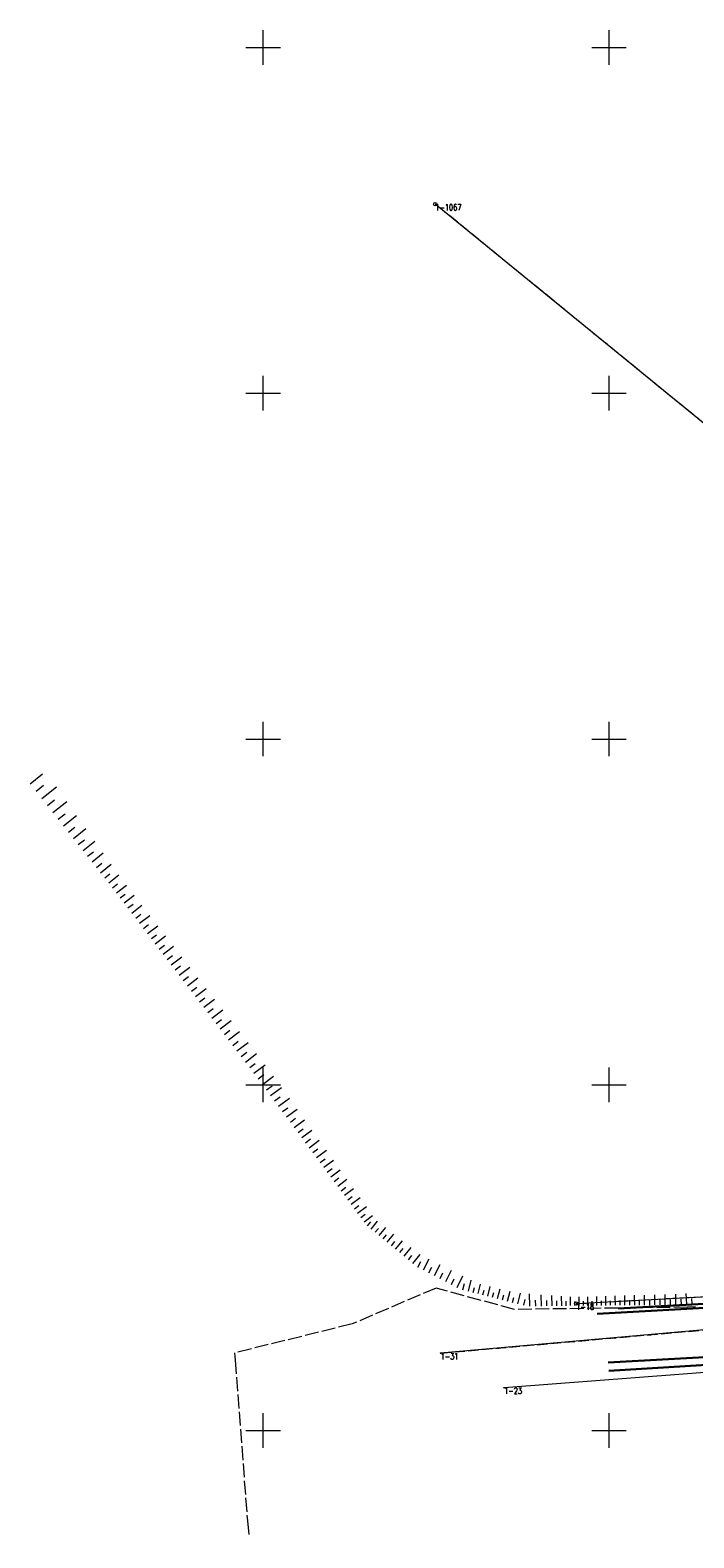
# Model space of a CAD drawing. Header units: metres. Extents: x 5598798 to 5599616, y 5661498 to 5662453.
# Tile 9 of 16: x 5599016 to 5599112, y 5661884 to 5662102. Entities that reach past the tile are written whole.
import ezdxf
from ezdxf.enums import TextEntityAlignment as Align

# ---------------------------------------------------------------- set-up
doc = ezdxf.new("R2010")
doc.units = ezdxf.units.M
doc.header["$MEASUREMENT"] = 0
for name, pattern in [('2_BUBZ02', [1.75, 1.25, -0.5]), ('2_KTJZ01', [2, 1.5, -0.5]), ('4_SUPB_P_01', [2.5, 2, -0.5]), ('GUK', [2, 1.5, -0.5]), ('GUZ', [1, 0.5, -0.5])]:
    doc.linetypes.add(name, pattern=pattern)
doc.layers.get('0').update_dxf_attribs({"color": 250, "lineweight": 100})
for name, color, linetype, lineweight in [('BUBZ_L_1', 7, '2_BUBZ02', 13), ('Dzialki', 7, 'Continuous', 13), ('Kontury', 90, 'GUK', 13), ('KTJZ_L_0', 7, '2_KTJZ01', 13), ('KTKR_L_0', 7, 'Continuous', 30), ('KTOK_L_4', 7, 'Continuous', 30), ('Numery_punktow', 7, 'Continuous', 13), ('Podzial_sekcyjny_krzyze', 7, 'Continuous', 13), ('Punkty', 7, 'Continuous', 13), ('SUPW_L_0', 5, 'Continuous', 13), ('Uzytki', 90, 'GUZ', 13)]:
    doc.layers.add(name, color=color, linetype=linetype, lineweight=lineweight)
doc.styles.get("Standard").update_dxf_attribs({"font": 'Simplex.shx', "width": 0.75})

# ---------------------------------------------------------------- blocks, each defined once
blk = doc.blocks.new('GRO')
at = {"linetype": 'Continuous'}
blk.add_circle((0, 0), 0.045, dxfattribs=at)
blk = doc.blocks.new('GRT')
at = {"linetype": 'Continuous'}
blk.add_circle((0, 0), 0.25, dxfattribs=at)

msp = doc.modelspace()

# ---------------------------------------------------------------- linework, layer by layer
at = {"layer": 'BUBZ_L_1', "linetype": 'Continuous'}
for p, q in [((5599016.283681, 5661993.540689), (5599018.067169, 5661994.953101)), ((5599017.140903, 5661992.458252), (5599018.223339, 5661993.315475)), ((5599017.976103, 5661991.403623), (5599020.085362, 5661993.074024)), ((5599018.789848, 5661990.376087), (5599019.817385, 5661991.189831)), ((5599019.582688, 5661989.374947), (5599021.584968, 5661990.960627)), ((5599020.355161, 5661988.399526), (5599021.330582, 5661989.171999)), ((5599021.107789, 5661987.449163), (5599023.008514, 5661988.954419)), ((5599021.841082, 5661986.523215), (5599022.767031, 5661987.256508)), ((5599022.555538, 5661985.621054), (5599024.35986, 5661987.049964)), ((5599023.251639, 5661984.742068), (5599024.130624, 5661985.43817)), ((5599023.929858, 5661983.885664), (5599025.642667, 5661985.242102)), ((5599024.590654, 5661983.05126), (5599025.425058, 5661983.712056)), ((5599025.234474, 5661982.238291), (5599026.860411, 5661983.525932)), ((5599025.861755, 5661981.446207), (5599026.653839, 5661982.073488)), ((5599026.472922, 5661980.674472), (5599028.016393, 5661981.896805)), ((5599027.068387, 5661979.922562), (5599027.820298, 5661980.518028)), ((5599027.648556, 5661979.189968), (5599029.113744, 5661980.350305)), ((5599028.213821, 5661978.476194), (5599028.927594, 5661979.041458)), ((5599028.767363, 5661977.754058), (5599030.214386, 5661978.857603)), ((5599029.320964, 5661977.02815), (5599030.046872, 5661977.581751)), ((5599029.876398, 5661976.299838), (5599031.333023, 5661977.410706)), ((5599030.433672, 5661975.569113), (5599031.164397, 5661976.126387)), ((5599030.992792, 5661974.835968), (5599032.459082, 5661975.954207)), ((5599031.553763, 5661974.100394), (5599032.289337, 5661974.661366)), ((5599032.116593, 5661973.362384), (5599033.592614, 5661974.488044)), ((5599032.681288, 5661972.621929), (5599033.421742, 5661973.186624)), ((5599033.247852, 5661971.879022), (5599034.733667, 5661973.012151)), ((5599033.816294, 5661971.133654), (5599034.561662, 5661971.702095)), ((5599034.386618, 5661970.385817), (5599035.882292, 5661971.526465)), ((5599034.958832, 5661969.635503), (5599035.709146, 5661970.207716)), ((5599035.53294, 5661968.882703), (5599037.038539, 5661970.030921)), ((5599036.108951, 5661968.12741), (5599036.864244, 5661968.70342)), ((5599036.686869, 5661967.369615), (5599038.202459, 5661968.525452)), ((5599037.266702, 5661966.60931), (5599038.027007, 5661967.189143)), ((5599037.848455, 5661965.846487), (5599039.374102, 5661967.009994)), ((5599038.432136, 5661965.081137), (5599039.197486, 5661965.664817)), ((5599039.017749, 5661964.313252), (5599040.55352, 5661965.484479)), ((5599039.605303, 5661963.542823), (5599040.375731, 5661964.130376)), ((5599040.194802, 5661962.769842), (5599041.740764, 5661963.948841)), ((5599040.786255, 5661961.994301), (5599041.561796, 5661962.585753)), ((5599041.379666, 5661961.216191), (5599042.935886, 5661962.403014)), ((5599041.975043, 5661960.435504), (5599042.75573, 5661961.030881)), ((5599042.572392, 5661959.652231), (5599044.138938, 5661960.846929)), ((5599043.17172, 5661958.866363), (5599043.957587, 5661959.465691)), ((5599043.773032, 5661958.077892), (5599045.349974, 5661959.280518)), ((5599044.376337, 5661957.28681), (5599045.16742, 5661957.890114)), ((5599044.98164, 5661956.493107), (5599046.569046, 5661957.703713)), ((5599045.588948, 5661955.696775), (5599046.38528, 5661956.304083)), ((5599046.198268, 5661954.897805), (5599047.796207, 5661956.116444)), ((5599046.809606, 5661954.096189), (5599047.611222, 5661954.707527)), ((5599047.422969, 5661953.291918), (5599049.031511, 5661954.518644)), ((5599048.038363, 5661952.484982), (5599048.845299, 5661953.100377)), ((5599048.655796, 5661951.675374), (5599050.275013, 5661952.91024)), ((5599049.272514, 5661950.866605), (5599050.089912, 5661951.471841)), ((5599049.872114, 5661950.05682), (5599051.491683, 5661951.25602)), ((5599050.466129, 5661949.254578), (5599051.268372, 5661949.848593)), ((5599051.054612, 5661948.459807), (5599052.644153, 5661949.636773)), ((5599051.637614, 5661947.672439), (5599052.424982, 5661948.255441)), ((5599052.215186, 5661946.892404), (5599053.775256, 5661948.047548)), ((5599052.787379, 5661946.119633), (5599053.560149, 5661946.691826)), ((5599053.354242, 5661945.354061), (5599054.885388, 5661946.487788)), ((5599053.915826, 5661944.595618), (5599054.674269, 5661945.157202)), ((5599054.47218, 5661943.844239), (5599055.974937, 5661944.956946)), ((5599055.023351, 5661943.099859), (5599055.767732, 5661943.651031)), ((5599055.56939, 5661942.362411), (5599057.044285, 5661943.454488)), ((5599056.110343, 5661941.631832), (5599056.840922, 5661942.172784)), ((5599056.646257, 5661940.908057), (5599058.093807, 5661941.979886)), ((5599057.177181, 5661940.191023), (5599057.894215, 5661940.721946)), ((5599057.703159, 5661939.480667), (5599059.123871, 5661940.532624)), ((5599058.224239, 5661938.776927), (5599058.927978, 5661939.298007)), ((5599058.740465, 5661938.079742), (5599060.134836, 5661939.112195)), ((5599059.251884, 5661937.389049), (5599059.942576, 5661937.900468)), ((5599059.758539, 5661936.70479), (5599061.127057, 5661937.718101)), ((5599060.260476, 5661936.026904), (5599060.938362, 5661936.52884)), ((5599060.757737, 5661935.355331), (5599062.100883, 5661936.349855)), ((5599061.250368, 5661934.690013), (5599061.915686, 5661935.182644)), ((5599061.73841, 5661934.030892), (5599063.056653, 5661935.006976)), ((5599062.221907, 5661933.377909), (5599062.874889, 5661933.861406)), ((5599062.7009, 5661932.731009), (5599063.994702, 5661933.688996)), ((5599063.175433, 5661932.090133), (5599063.816308, 5661932.564665)), ((5599063.645545, 5661931.455226), (5599064.915359, 5661932.395451)), ((5599064.11128, 5661930.826232), (5599064.740273, 5661931.291966)), ((5599064.572676, 5661930.203097), (5599065.818947, 5661931.12589)), ((5599065.052691, 5661929.603575), (5599065.543182, 5661930.198461)), ((5599065.613618, 5661929.141084), (5599066.5386, 5661930.262937)), ((5599066.181532, 5661928.672832), (5599066.649784, 5661929.240746)), ((5599066.75652, 5661928.198747), (5599067.70469, 5661929.348723)), ((5599067.928073, 5661927.232787), (5599068.900011, 5661928.411591)), ((5599067.338671, 5661927.718756), (5599067.818661, 5661928.300907)), ((5599068.524817, 5661926.740764), (5599069.016839, 5661927.337508)), ((5599069.128994, 5661926.242612), (5599070.125297, 5661927.450967)), ((5599069.740697, 5661925.738255), (5599070.245054, 5661926.349959)), ((5599070.36002, 5661925.227616), (5599071.381299, 5661926.466262)), ((5599070.987057, 5661924.710616), (5599071.504058, 5661925.337653)), ((5599071.635109, 5661924.176289), (5599072.703762, 5661925.472392)), ((5599072.351588, 5661923.650398), (5599072.762173, 5661924.443037)), ((5599073.148418, 5661923.237643), (5599073.973929, 5661924.831303)), ((5599074.754739, 5661922.405573), (5599075.589003, 5661924.01613)), ((5599073.949461, 5661922.822705), (5599074.364399, 5661923.623748)), ((5599075.564275, 5661921.986236), (5599075.983612, 5661922.795772)), ((5599076.378091, 5661921.564682), (5599077.2212, 5661923.192314)), ((5599077.19621, 5661921.140899), (5599077.619993, 5661921.959018)), ((5599078.018655, 5661920.714875), (5599078.870702, 5661922.359764)), ((5599078.857976, 5661920.366656), (5599079.083151, 5661921.25277)), ((5599079.655514, 5661920.16399), (5599080.060846, 5661921.759065)), ((5599080.373329, 5661919.981582), (5599080.555737, 5661920.699398)), ((5599081.062394, 5661919.80648), (5599081.412598, 5661921.184611)), ((5599081.757089, 5661919.629948), (5599081.933621, 5661920.324642)), ((5599082.457458, 5661919.451973), (5599082.813407, 5661920.852712)), ((5599083.163549, 5661919.272545), (5599083.342977, 5661919.978635)), ((5599083.875408, 5661919.09165), (5599084.237196, 5661920.515368)), ((5599085.316619, 5661918.725417), (5599085.684342, 5661920.17249)), ((5599086.816084, 5661918.34438), (5599087.20743, 5661919.884416)), ((5599088.539569, 5661917.98416), (5599088.513726, 5661919.782797)), ((5599108.142054, 5661918.175152), (5599108.130883, 5661919.693386)), ((5599109.685676, 5661918.18651), (5599109.674256, 5661919.738658)), ((5599111.247839, 5661918.265367), (5599111.14, 5661919.821914)), ((5599084.593082, 5661918.909279), (5599084.775454, 5661919.626953)), ((5599086.046066, 5661918.540053), (5599086.23143, 5661919.269501)), ((5599087.658972, 5661918.130189), (5599087.873162, 5661918.973077)), ((5599089.399229, 5661917.996512), (5599089.386878, 5661918.856173)), ((5599090.220982, 5661918.008319), (5599090.197368, 5661919.651823)), ((5599091.006497, 5661918.019605), (5599090.995211, 5661918.80512)), ((5599091.757374, 5661918.030393), (5599091.735797, 5661919.532146)), ((5599092.475139, 5661918.040706), (5599092.464826, 5661918.758471)), ((5599093.161252, 5661918.050564), (5599093.141536, 5661919.422791)), ((5599093.81711, 5661918.059987), (5599093.807687, 5661918.715845)), ((5599094.444047, 5661918.068995), (5599094.426032, 5661919.322868)), ((5599095.059851, 5661918.077843), (5599095.051003, 5661918.693646)), ((5599095.682079, 5661918.083473), (5599095.672922, 5661919.327952)), ((5599096.31123, 5661918.088103), (5599096.3066, 5661918.717254)), ((5599096.947369, 5661918.092783), (5599096.938007, 5661919.365062)), ((5599097.590574, 5661918.097516), (5599097.585841, 5661918.740721)), ((5599098.240923, 5661918.102301), (5599098.231353, 5661919.403)), ((5599098.898496, 5661918.107139), (5599098.893658, 5661918.764712)), ((5599099.563373, 5661918.112032), (5599099.553589, 5661919.441785)), ((5599100.235635, 5661918.116978), (5599100.230688, 5661918.78924)), ((5599100.915364, 5661918.121979), (5599100.905361, 5661919.481437)), ((5599101.602643, 5661918.127036), (5599101.597586, 5661918.814315)), ((5599102.297556, 5661918.132149), (5599102.287329, 5661919.521975)), ((5599103.000187, 5661918.137319), (5599102.995017, 5661918.839951)), ((5599103.710623, 5661918.142546), (5599103.700169, 5661919.563418)), ((5599104.42895, 5661918.147832), (5599104.423665, 5661918.866159)), ((5599105.155256, 5661918.153176), (5599105.144568, 5661919.605787)), ((5599105.889629, 5661918.158579), (5599105.884226, 5661918.892952)), ((5599106.632159, 5661918.164043), (5599106.621232, 5661919.649103)), ((5599107.382937, 5661918.169567), (5599107.377413, 5661918.920344)), ((5599108.909602, 5661918.1808), (5599108.903955, 5661918.948348)), ((5599110.469566, 5661918.211447), (5599110.415335, 5661918.994215)), ((5599112.021645, 5661918.318977), (5599111.968035, 5661919.092782))]:
    msp.add_line(p, q, dxfattribs=at)
at = {"layer": 'Dzialki'}
for p, q in [((5599186.52, 5661986.2), (5599074.88, 5662077.34)), ((5599095.27, 5661918.37), (5599179.08, 5661922.96)), ((5599181.23, 5661920.49), (5599075.65, 5661911.2)), ((5599180.64, 5661913.54), (5599084.84, 5661906.2))]:
    msp.add_line(p, q, dxfattribs=at)
at = {"layer": 'Kontury'}
for p, q in [((5599186.52, 5661986.2), (5599074.88, 5662077.34)), ((5599075.65, 5661911.2), (5599181.23, 5661920.49))]:
    msp.add_line(p, q, dxfattribs=at)
at = {"layer": 'KTJZ_L_0', "linetype": '2_KTJZ01'}
for p, q in [((5599098.3, 5661916.91), (5599175.3, 5661921.09)), ((5599174.91, 5661913.97), (5599099.89, 5661909.87))]:
    msp.add_line(p, q, dxfattribs=at)
at = {"layer": 'KTKR_L_0', "linetype": 'Continuous'}
for p, q in [((5599098.3, 5661916.91), (5599175.3, 5661921.09)), ((5599174.91, 5661913.97), (5599099.89, 5661909.87))]:
    msp.add_line(p, q, dxfattribs=at)
at = {"layer": 'KTOK_L_4', "linetype": 'Continuous'}
for p, q in [((5599164.73, 5661920.98), (5599101.3, 5661917.68)), ((5599099.97, 5661908.66), (5599165.02, 5661912.62))]:
    msp.add_line(p, q, dxfattribs=at)
at = {"layer": 'Podzial_sekcyjny_krzyze'}
for p, q in [((5599050, 5662097.5), (5599050, 5662102.5)), ((5599100, 5662097.5), (5599100, 5662102.5)), ((5599047.5, 5662100), (5599052.5, 5662100)), ((5599097.5, 5662100), (5599102.5, 5662100)), ((5599050, 5662047.5), (5599050, 5662052.5)), ((5599100, 5662047.5), (5599100, 5662052.5)), ((5599047.5, 5662050), (5599052.5, 5662050)), ((5599097.5, 5662050), (5599102.5, 5662050)), ((5599050, 5661997.5), (5599050, 5662002.5)), ((5599100, 5661997.5), (5599100, 5662002.5)), ((5599047.5, 5662000), (5599052.5, 5662000)), ((5599097.5, 5662000), (5599102.5, 5662000)), ((5599050, 5661947.5), (5599050, 5661952.5)), ((5599100, 5661947.5), (5599100, 5661952.5)), ((5599047.5, 5661950), (5599052.5, 5661950)), ((5599097.5, 5661950), (5599102.5, 5661950)), ((5599050, 5661897.5), (5599050, 5661902.5)), ((5599100, 5661897.5), (5599100, 5661902.5)), ((5599047.5, 5661900), (5599052.5, 5661900)), ((5599097.5, 5661900), (5599102.5, 5661900))]:
    msp.add_line(p, q, dxfattribs=at)
at = {"layer": 'SUPW_L_0', "linetype": '4_SUPB_P_01'}
for p, q in [((5599074.985221, 5661920.609847), (5599062.837336, 5661915.422693)), ((5599086.310807, 5661917.521899), (5599074.985221, 5661920.609847)), ((5599111.350794, 5661917.843512), (5599086.310807, 5661917.521899)), ((5599112.517084, 5661917.916406), (5599111.350794, 5661917.843512)), ((5599062.837336, 5661915.422693), (5599045.843092, 5661911.231488)), ((5599045.843092, 5661911.231488), (5599045.919022, 5661910.198836)), ((5599045.919022, 5661910.198836), (5599047.703282, 5661886.971456)), ((5599047.703282, 5661886.971456), (5599047.981851, 5661884.495312))]:
    msp.add_line(p, q, dxfattribs=at)
at = {"layer": 'Uzytki'}
for p, q in [((5599186.52, 5661986.2), (5599074.88, 5662077.34)), ((5599095.27, 5661918.37), (5599179.08, 5661922.96)), ((5599075.65, 5661911.2), (5599181.23, 5661920.49))]:
    msp.add_line(p, q, dxfattribs=at)

# ---------------------------------------------------------------- block references
at = {"layer": 'Punkty'}
for name, p in [('GRT', (5599074.88, 5662077.34)), ('GRT', (5599095.27, 5661918.37)), ('GRO', (5599075.65, 5661911.2)), ('GRO', (5599084.84, 5661906.2))]:
    msp.add_blockref(name, p, dxfattribs=at)

# ---------------------------------------------------------------- texts
at = {"layer": 'Numery_punktow', "width": 0.7}
for s, p in [('1-1067', (5599074.88, 5662077.34)), ('1-18', (5599095.27, 5661918.37)), ('1-31', (5599075.65, 5661911.2)), ('1-23', (5599084.84, 5661906.2))]:
    msp.add_text(s, height=0.9, dxfattribs=at).set_placement(p, align=Align.TOP_LEFT)

doc.saveas('drawing.dxf')
